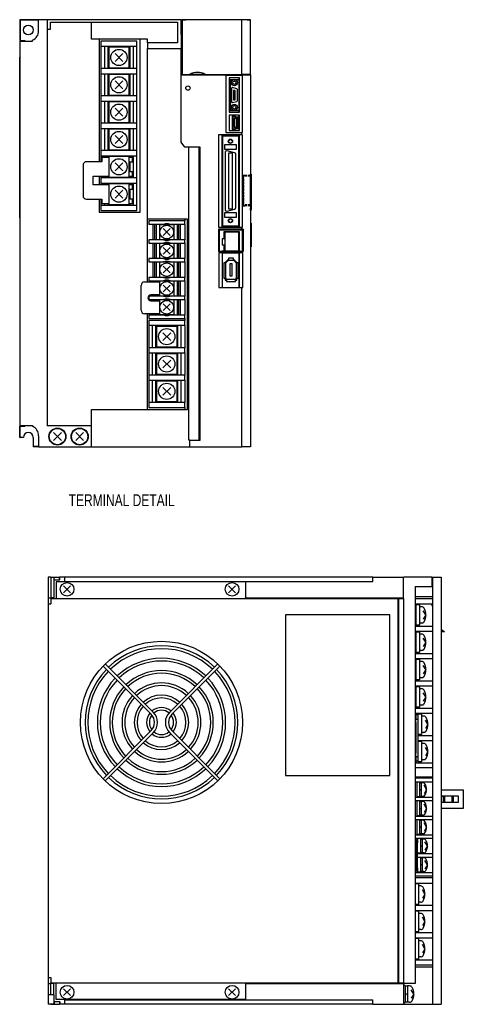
# Model space of a CAD drawing. Extents: x -955 to 8, y -436 to 332.
# Tile 1 of 3: x -955 to -695, y -244 to 332. Entities that reach past the tile are written whole.
import ezdxf

# ---------------------------------------------------------------- set-up
doc = ezdxf.new("R2010")
doc.units = 0
doc.linetypes.add('HIDDEN', pattern=[1.905, 1.27, -0.635])
doc.layers.get('0').update_dxf_attribs({"linetype": 'CONTINUOUS'})
for name, color, linetype in [('NOTE', 5, 'CONTINUOUS'), ('OUTLINE', 7, 'CONTINUOUS'), ('THIN_LINE', 6, 'CONTINUOUS')]:
    doc.layers.add(name, color=color, linetype=linetype)
doc.styles.add('SLDTEXTSTYLE0', font='txt', dxfattribs={"width": 0.75})

msp = doc.modelspace()

# ---------------------------------------------------------------- linework, layer by layer
at = {"color": 7, "linetype": 'HIDDEN'}
for p, q in [((-824.61, 241.21), (-824.61, 223.51)), ((-824.61, 223.51), (-824.61, 241.21)), ((-824.61, 223.51), (-824.61, 241.21)), ((-824.61, 223.51), (-824.61, 241.21)), ((-820.01, 241.21), (-824.61, 241.21)), ((-824.61, 241.21), (-824.61, 241.21)), ((-824.11, 241.21), (-824.61, 241.21)), ((-824.61, 241.21), (-824.11, 241.21)), ((-820.01, 241.21), (-824.61, 241.21)), ((-824.61, 241.21), (-824.61, 241.21)), ((-824.11, 241.21), (-824.11, 223.51)), ((-824.11, 223.51), (-824.11, 241.21)), ((-823.31, 241.21), (-824.11, 241.21)), ((-824.11, 241.21), (-823.31, 241.21)), ((-823.31, 240.71), (-823.31, 241.21)), ((-823.31, 241.21), (-823.31, 241.21)), ((-823.31, 240.71), (-823.31, 241.21)), ((-820.01, 240.71), (-823.31, 240.71)), ((-823.31, 240.71), (-823.31, 240.71)), ((-820.01, 240.71), (-823.31, 240.71)), ((-820.01, 241.96), (-820.01, 220.86)), ((-820.01, 220.86), (-820.01, 241.96)), ((-820.01, 241.96), (-819.51, 241.96)), ((-820.01, 241.96), (-820.01, 241.96)), ((-820.01, 241.21), (-820.01, 223.51)), ((-820.01, 223.51), (-820.01, 241.21)), ((-820.01, 241.21), (-820.01, 241.21)), ((-820.01, 240.71), (-820.01, 224.01)), ((-820.01, 224.01), (-820.01, 240.71)), ((-820.01, 240.71), (-820.01, 240.71)), ((-819.51, 220.86), (-819.51, 241.96)), ((-819.51, 241.96), (-819.51, 241.96)), ((-820.01, 223.51), (-824.61, 223.51)), ((-824.61, 223.51), (-824.61, 223.51)), ((-824.61, 223.51), (-824.11, 223.51)), ((-824.11, 223.51), (-824.61, 223.51)), ((-820.01, 223.51), (-824.61, 223.51)), ((-824.61, 223.51), (-824.61, 223.51)), ((-824.11, 223.51), (-823.31, 223.51)), ((-823.31, 223.51), (-824.11, 223.51)), ((-820.01, 224.01), (-823.31, 224.01)), ((-823.31, 223.51), (-823.31, 224.01)), ((-823.31, 223.51), (-823.31, 224.01)), ((-823.31, 224.01), (-823.31, 224.01)), ((-820.01, 224.01), (-823.31, 224.01)), ((-823.31, 223.51), (-823.31, 223.51)), ((-820.01, 224.01), (-820.01, 224.01)), ((-820.01, 223.51), (-820.01, 223.51)), ((-820.01, 220.86), (-819.51, 220.86)), ((-820.01, 220.86), (-820.01, 220.86)), ((-819.51, 220.86), (-819.51, 220.86))]:
    msp.add_line(p, q, dxfattribs=at)
at = {"layer": 'OUTLINE'}
for p, q in [((-955.01, 332.36), (-955.01, 320.26)), ((-944.01, 332.36), (-955.01, 332.36)), ((-954.81, 332.16), (-954.81, 320.26)), ((-944.01, 332.16), (-954.81, 332.16)), ((-939.01, 332.36), (-944.01, 332.36)), ((-944.01, 325.86), (-944.01, 332.36)), ((-860.51, 332.36), (-939.01, 332.36)), ((-939.01, 332.36), (-939.01, 326.86)), ((-937.01, 330.86), (-913.01, 330.86)), ((-937.01, 326.86), (-937.01, 330.86)), ((-913.01, 330.86), (-862.71, 330.86)), ((-913.01, 321.04), (-913.01, 330.86)), ((-862.71, 330.86), (-862.71, 318.76)), ((-860.51, 323.76), (-860.51, 332.36)), ((-860.51, 332.36), (-857.9, 332.36)), ((-825.01, 332.36), (-860.01, 332.36)), ((-860.01, 332.36), (-860.01, 300.36)), ((-822.01, 332.36), (-857.9, 332.36)), ((-825.01, 300.36), (-825.01, 332.36)), ((-820.01, 332.36), (-825.01, 332.36)), ((-822.01, 332.36), (-820.01, 332.36)), ((-820.01, 300.36), (-820.01, 332.36)), ((-939.01, 326.86), (-939.01, 94.56)), ((-939.01, 326.86), (-937.01, 326.86)), ((-860.01, 323.76), (-860.51, 323.76)), ((-860.51, 323.76), (-860.51, 315.56)), ((-954.81, 320.26), (-955.01, 320.26)), ((-955.01, 319.86), (-955.01, 94.86)), ((-955.01, 319.86), (-947.61, 319.86)), ((-954.81, 320.26), (-952.01, 320.26)), ((-953.26, 319.86), (-953.26, 320.26)), ((-952.01, 320.26), (-952.01, 319.86)), ((-947.61, 319.86), (-947.61, 320.37)), ((-880.21, 321.04), (-913.01, 321.04)), ((-908.51, 321.04), (-908.51, 249.26)), ((-886.51, 319.76), (-907.51, 319.76)), ((-907.51, 319.76), (-907.51, 316.76)), ((-886.51, 316.76), (-886.51, 319.76)), ((-884.51, 219.64), (-884.51, 321.04)), ((-880.21, 318.76), (-880.21, 321.04)), ((-862.71, 318.76), (-880.21, 318.76)), ((-880.21, 318.76), (-880.21, 315.56)), ((-886.51, 316.76), (-907.51, 316.76)), ((-907.51, 316.76), (-907.51, 303.76)), ((-905.51, 316.76), (-905.51, 303.76)), ((-903.51, 316.76), (-903.51, 303.76)), ((-891.01, 316.26), (-903.01, 316.26)), ((-903.01, 316.26), (-903.01, 304.26)), ((-894.71, 312.56), (-899.31, 307.97)), ((-894.71, 307.97), (-899.31, 312.56)), ((-891.01, 304.26), (-891.01, 316.26)), ((-890.51, 303.76), (-890.51, 316.76)), ((-888.51, 303.76), (-888.51, 316.76)), ((-886.51, 303.76), (-886.51, 316.76)), ((-880.21, 215.56), (-880.21, 315.56)), ((-880.21, 315.56), (-860.51, 315.56)), ((-860.51, 300.16), (-860.51, 315.56)), ((-955.11, 216.36), (-955.11, 310.36)), ((-955.11, 310.36), (-955.01, 310.36)), ((-886.51, 303.76), (-907.51, 303.76)), ((-907.51, 303.76), (-907.51, 300.76)), ((-907.51, 300.76), (-907.51, 287.76)), ((-907.51, 300.76), (-886.51, 300.76)), ((-905.51, 300.76), (-905.51, 287.76)), ((-903.51, 300.76), (-903.51, 287.76)), ((-903.01, 304.26), (-891.01, 304.26)), ((-903.01, 300.26), (-903.01, 288.26)), ((-891.01, 300.26), (-903.01, 300.26)), ((-891.01, 288.26), (-891.01, 300.26)), ((-890.51, 287.76), (-890.51, 300.76)), ((-888.51, 287.76), (-888.51, 300.76)), ((-886.51, 300.76), (-886.51, 303.76)), ((-886.51, 287.76), (-886.51, 300.76)), ((-860.51, 300.16), (-834.41, 300.16)), ((-860.51, 260.66), (-860.51, 300.16)), ((-860.01, 300.36), (-855.5, 300.36)), ((-858.89, 300.36), (-858.89, 300.16)), ((-857.93, 300.16), (-857.93, 300.36)), ((-846.52, 300.36), (-855.5, 300.36)), ((-846.52, 300.36), (-825.01, 300.36)), ((-834.41, 300.16), (-834.41, 266.26)), ((-834.41, 300.16), (-831.01, 300.16)), ((-824.71, 299.71), (-834.41, 299.71)), ((-831.01, 300.36), (-831.01, 300.16)), ((-825.48, 300.16), (-825.48, 300.36)), ((-825.48, 300.16), (-824.71, 300.16)), ((-820.01, 300.36), (-825.01, 300.36)), ((-824.71, 266.26), (-824.71, 300.16)), ((-824.71, 300.16), (-820.01, 300.16)), ((-822.01, 300.36), (-822.01, 300.16)), ((-821.05, 300.16), (-821.05, 300.36)), ((-820.01, 300.16), (-820.01, 300.36)), ((-820.01, 300.16), (-820.01, 82.36)), ((-894.71, 296.56), (-899.31, 291.97)), ((-894.71, 291.97), (-899.31, 296.56)), ((-832.51, 298.26), (-832.51, 278.26)), ((-826.51, 298.26), (-832.51, 298.26)), ((-831.91, 297.26), (-831.91, 279.26)), ((-826.91, 297.26), (-831.91, 297.26)), ((-826.91, 298.26), (-826.91, 278.26)), ((-826.51, 278.26), (-826.51, 298.26)), ((-903.01, 288.26), (-891.01, 288.26)), ((-831.16, 292.16), (-831.16, 284.37)), ((-828.03, 291.98), (-830.53, 292.65)), ((-828.91, 291.01), (-829.91, 291.01)), ((-829.91, 291.01), (-829.91, 285.51)), ((-828.91, 285.51), (-828.91, 291.01)), ((-827.66, 285.04), (-827.66, 291.49)), ((-886.51, 287.76), (-907.51, 287.76)), ((-907.51, 287.76), (-907.51, 284.76)), ((-907.51, 284.76), (-886.51, 284.76)), ((-907.51, 284.76), (-907.51, 271.76)), ((-905.51, 284.76), (-905.51, 271.76)), ((-903.51, 284.76), (-903.51, 271.76)), ((-891.01, 284.26), (-903.01, 284.26)), ((-903.01, 284.26), (-903.01, 272.26)), ((-891.01, 272.26), (-891.01, 284.26)), ((-890.51, 271.76), (-890.51, 284.76)), ((-888.51, 271.76), (-888.51, 284.76)), ((-886.51, 284.76), (-886.51, 287.76)), ((-886.51, 271.76), (-886.51, 284.76)), ((-830.53, 283.88), (-828.03, 284.55)), ((-829.91, 285.51), (-828.91, 285.51)), ((-894.71, 280.56), (-899.31, 275.97)), ((-894.71, 275.97), (-899.31, 280.56)), ((-832.51, 278.26), (-826.51, 278.26)), ((-831.91, 279.26), (-826.91, 279.26)), ((-886.51, 271.76), (-907.51, 271.76)), ((-907.51, 271.76), (-907.51, 268.76)), ((-903.01, 272.26), (-891.01, 272.26)), ((-886.51, 268.76), (-886.51, 271.76)), ((-832.51, 276.46), (-832.51, 267.46)), ((-826.51, 276.46), (-832.51, 276.46)), ((-830.79, 275.81), (-830.79, 268.11)), ((-828.93, 275.81), (-830.79, 275.81)), ((-829.11, 275.41), (-830.39, 275.41)), ((-830.39, 275.41), (-830.39, 268.51)), ((-829.6, 274.46), (-829.6, 269.46)), ((-828.1, 274.46), (-829.6, 274.46)), ((-828.61, 274.86), (-829.11, 275.41)), ((-828.43, 275.26), (-828.93, 275.81)), ((-827.31, 274.86), (-828.61, 274.86)), ((-826.91, 275.26), (-828.43, 275.26)), ((-828.1, 269.46), (-828.1, 274.46)), ((-827.31, 269.06), (-827.31, 274.86)), ((-826.91, 276.46), (-826.91, 275.26)), ((-826.91, 268.66), (-826.91, 275.26)), ((-826.51, 267.46), (-826.51, 276.46)), ((-907.51, 268.76), (-886.51, 268.76)), ((-907.51, 268.76), (-907.51, 255.76)), ((-905.51, 268.76), (-905.51, 255.76)), ((-903.51, 268.76), (-903.51, 255.76)), ((-891.01, 268.26), (-903.01, 268.26)), ((-903.01, 268.26), (-903.01, 256.26)), ((-891.01, 256.26), (-891.01, 268.26)), ((-890.51, 255.76), (-890.51, 268.76)), ((-888.51, 255.76), (-888.51, 268.76)), ((-886.51, 255.76), (-886.51, 268.76)), ((-834.41, 266.26), (-825.01, 266.26)), ((-832.51, 267.46), (-826.51, 267.46)), ((-830.79, 268.11), (-828.93, 268.11)), ((-830.39, 268.51), (-829.11, 268.51)), ((-829.6, 269.46), (-828.1, 269.46)), ((-829.11, 268.51), (-828.61, 269.06)), ((-828.93, 268.11), (-828.43, 268.66)), ((-828.61, 269.06), (-827.31, 269.06)), ((-828.43, 268.66), (-826.91, 268.66)), ((-826.91, 268.66), (-826.91, 267.46)), ((-825.01, 266.26), (-824.71, 266.26)), ((-825.01, 264.96), (-825.01, 266.26)), ((-894.71, 264.56), (-899.31, 259.97)), ((-894.71, 259.97), (-899.31, 264.56)), ((-858.36, 257.66), (-860.51, 260.66)), ((-838.71, 264.96), (-838.71, 210.96)), ((-825.01, 264.96), (-838.71, 264.96)), ((-836.76, 264.96), (-836.76, 210.96)), ((-836.31, 264.16), (-836.31, 211.76)), ((-826.91, 264.16), (-836.31, 264.16)), ((-826.91, 264.96), (-826.91, 264.16)), ((-826.91, 211.76), (-826.91, 264.16)), ((-826.46, 210.96), (-826.46, 264.96)), ((-824.71, 264.96), (-825.01, 264.96)), ((-824.71, 210.96), (-824.71, 264.96)), ((-886.51, 255.76), (-907.51, 255.76)), ((-907.51, 255.76), (-907.51, 252.76)), ((-903.01, 256.26), (-891.01, 256.26)), ((-886.51, 252.76), (-886.51, 255.76)), ((-849.51, 257.66), (-858.36, 257.66)), ((-856.12, 86.26), (-856.12, 257.66)), ((-850.02, 86.26), (-850.02, 257.66)), ((-849.51, 86.26), (-849.51, 257.66)), ((-835.26, 259.16), (-835.26, 256.66)), ((-828.16, 259.16), (-835.26, 259.16)), ((-835.26, 256.66), (-828.16, 256.66)), ((-834.86, 254.71), (-834.86, 221.22)), ((-829.3, 254.53), (-833.6, 255.68)), ((-832.86, 254.21), (-832.86, 221.71)), ((-830.56, 254.21), (-832.86, 254.21)), ((-830.56, 221.71), (-830.56, 254.21)), ((-828.16, 256.66), (-828.16, 259.16)), ((-907.01, 249.26), (-916.01, 249.26)), ((-907.51, 252.76), (-886.51, 252.76)), ((-907.51, 252.76), (-907.51, 249.26)), ((-903.01, 251.76), (-907.01, 251.76)), ((-907.01, 251.76), (-907.01, 249.26)), ((-905.51, 252.76), (-905.51, 251.76)), ((-903.51, 252.76), (-903.51, 251.76)), ((-891.01, 252.26), (-903.01, 252.26)), ((-903.01, 252.26), (-903.01, 240.26)), ((-894.71, 248.56), (-899.31, 243.97)), ((-894.71, 243.97), (-899.31, 248.56)), ((-891.01, 240.26), (-891.01, 252.26)), ((-889.01, 251.76), (-891.01, 251.76)), ((-891.01, 249.26), (-889.01, 249.26)), ((-890.51, 251.76), (-890.51, 252.76)), ((-890.51, 243.26), (-890.51, 249.26)), ((-889.01, 249.26), (-889.01, 251.76)), ((-888.51, 239.76), (-888.51, 252.76)), ((-886.51, 239.76), (-886.51, 252.76)), ((-828.56, 222.37), (-828.56, 253.56)), ((-918.01, 247.26), (-918.01, 229.26)), ((-889.01, 243.26), (-891.01, 243.26)), ((-889.01, 240.76), (-889.01, 243.26)), ((-912.01, 240.76), (-903.01, 240.76)), ((-912.01, 235.76), (-912.01, 240.76)), ((-908.51, 240.76), (-908.51, 235.76)), ((-907.51, 240.76), (-907.51, 239.76)), ((-886.51, 239.76), (-907.51, 239.76)), ((-907.51, 239.76), (-907.51, 236.76)), ((-907.51, 236.76), (-886.51, 236.76)), ((-907.51, 236.76), (-907.51, 235.76)), ((-905.51, 240.76), (-905.51, 239.76)), ((-905.51, 236.76), (-905.51, 235.76)), ((-903.51, 240.76), (-903.51, 239.76)), ((-903.51, 236.76), (-903.51, 235.76)), ((-903.01, 240.26), (-891.01, 240.26)), ((-891.01, 240.76), (-889.01, 240.76)), ((-890.51, 239.76), (-890.51, 240.76)), ((-890.51, 235.76), (-890.51, 236.76)), ((-888.51, 223.76), (-888.51, 236.76)), ((-886.51, 236.76), (-886.51, 239.76)), ((-886.51, 223.76), (-886.51, 236.76)), ((-820.01, 241.96), (-819.51, 241.96)), ((-819.51, 241.96), (-819.51, 220.86)), ((-903.01, 235.76), (-912.01, 235.76)), ((-903.01, 236.26), (-903.01, 224.26)), ((-891.01, 236.26), (-903.01, 236.26)), ((-894.71, 232.56), (-899.31, 227.97)), ((-894.71, 227.97), (-899.31, 232.56)), ((-891.01, 224.26), (-891.01, 236.26)), ((-889.01, 235.76), (-891.01, 235.76)), ((-891.01, 233.26), (-889.01, 233.26)), ((-890.51, 227.26), (-890.51, 233.26)), ((-889.01, 233.26), (-889.01, 235.76)), ((-916.01, 227.26), (-907.01, 227.26)), ((-908.51, 227.26), (-908.51, 219.64)), ((-907.51, 227.26), (-907.51, 223.76)), ((-907.01, 227.26), (-907.01, 224.76)), ((-907.01, 224.76), (-903.01, 224.76)), ((-905.51, 224.76), (-905.51, 223.76)), ((-903.51, 224.76), (-903.51, 223.76)), ((-889.01, 227.26), (-891.01, 227.26)), ((-891.01, 224.76), (-889.01, 224.76)), ((-890.51, 223.76), (-890.51, 224.76)), ((-889.01, 224.76), (-889.01, 227.26)), ((-908.51, 219.64), (-884.51, 219.64)), ((-907.51, 223.76), (-886.51, 223.76)), ((-907.51, 223.76), (-907.51, 220.76)), ((-907.51, 220.76), (-886.51, 220.76)), ((-903.01, 224.26), (-891.01, 224.26)), ((-886.51, 220.76), (-886.51, 223.76)), ((-835.26, 219.26), (-835.26, 216.76)), ((-828.16, 219.26), (-835.26, 219.26)), ((-833.6, 220.25), (-829.3, 221.4)), ((-832.86, 221.71), (-830.56, 221.71)), ((-828.16, 216.76), (-828.16, 219.26)), ((-820.01, 220.86), (-819.51, 220.86)), ((-955.11, 216.36), (-955.01, 216.36)), ((-880.51, 215.56), (-880.51, 178.86)), ((-880.51, 215.56), (-880.21, 215.56)), ((-856.81, 215.56), (-880.21, 215.56)), ((-858.51, 214.66), (-879.51, 214.66)), ((-879.51, 214.66), (-879.51, 212.56)), ((-858.51, 215.56), (-858.51, 214.66)), ((-858.51, 212.56), (-858.51, 214.66)), ((-856.81, 104.28), (-856.81, 215.56)), ((-835.26, 216.76), (-828.16, 216.76)), ((-820.01, 213.36), (-819.51, 213.36)), ((-819.51, 213.36), (-819.51, 199.36)), ((-870.95, 212.56), (-879.51, 212.56)), ((-877.01, 203.56), (-877.01, 212.56)), ((-876.01, 203.56), (-876.01, 212.56)), ((-875.26, 212.56), (-875.26, 203.56)), ((-864.71, 212.36), (-873.31, 212.36)), ((-873.31, 212.36), (-873.31, 203.76)), ((-867.06, 210.07), (-871.02, 206.11)), ((-867.06, 206.11), (-871.02, 210.07)), ((-858.51, 212.56), (-867.07, 212.56)), ((-864.71, 203.76), (-864.71, 212.36)), ((-862.76, 203.56), (-862.76, 212.56)), ((-862.01, 203.56), (-862.01, 212.56)), ((-861.01, 203.56), (-861.01, 212.56)), ((-858.51, 212.56), (-858.51, 203.56)), ((-825.01, 209.71), (-838.79, 209.71)), ((-838.79, 209.71), (-838.79, 196.61)), ((-838.71, 210.96), (-825.01, 210.96)), ((-824.69, 209.21), (-838.29, 209.21)), ((-838.29, 209.21), (-838.29, 196.94)), ((-836.31, 211.76), (-826.91, 211.76)), ((-826.5, 208.19), (-835.5, 208.19)), ((-835.5, 208.19), (-835.5, 204.18)), ((-834.97, 207.93), (-834.97, 196.93)), ((-826.97, 207.93), (-834.97, 207.93)), ((-826.97, 207.93), (-826.97, 196.93)), ((-826.91, 211.76), (-826.91, 210.96)), ((-826.91, 208.19), (-826.91, 196.94)), ((-826.5, 196.94), (-826.5, 208.19)), ((-825.01, 210.96), (-824.71, 210.96)), ((-825.01, 209.71), (-825.01, 210.96)), ((-824.26, 209.71), (-825.01, 209.71)), ((-824.69, 196.94), (-824.69, 209.21)), ((-824.26, 209.71), (-824.26, 196.61)), ((-870.95, 203.56), (-879.51, 203.56)), ((-879.51, 203.56), (-879.51, 201.56)), ((-873.31, 203.76), (-864.71, 203.76)), ((-858.51, 203.56), (-867.07, 203.56)), ((-858.51, 201.56), (-858.51, 203.56)), ((-834.97, 204.18), (-836.57, 204.18)), ((-836.57, 204.18), (-836.57, 200.68)), ((-879.51, 201.56), (-870.95, 201.56)), ((-877.01, 192.56), (-877.01, 201.56)), ((-876.01, 192.56), (-876.01, 201.56)), ((-875.26, 201.56), (-875.26, 192.56)), ((-873.31, 201.36), (-873.31, 192.76)), ((-864.71, 201.36), (-873.31, 201.36)), ((-867.06, 199.07), (-871.02, 195.11)), ((-867.06, 195.11), (-871.02, 199.07)), ((-867.07, 201.56), (-858.51, 201.56)), ((-864.71, 192.76), (-864.71, 201.36)), ((-862.76, 192.56), (-862.76, 201.56)), ((-862.01, 192.56), (-862.01, 201.56)), ((-861.01, 192.56), (-861.01, 201.56)), ((-858.51, 201.56), (-858.51, 192.56)), ((-838.79, 196.61), (-836.81, 196.61)), ((-838.51, 195.96), (-838.51, 175.61)), ((-836.81, 195.96), (-838.51, 195.96)), ((-838.29, 196.94), (-836.81, 196.94)), ((-834.97, 196.94), (-836.81, 196.94)), ((-836.81, 196.94), (-836.81, 196.61)), ((-836.81, 196.61), (-826.05, 196.61)), ((-836.81, 196.61), (-836.81, 195.96)), ((-836.81, 195.96), (-826.05, 195.96)), ((-836.59, 195.96), (-836.59, 175.61)), ((-836.57, 200.68), (-834.97, 200.68)), ((-835.5, 200.68), (-835.5, 196.94)), ((-826.97, 196.93), (-834.97, 196.93)), ((-826.05, 196.94), (-826.97, 196.94)), ((-826.91, 195.96), (-826.91, 175.61)), ((-826.45, 175.61), (-826.45, 195.96)), ((-826.05, 196.94), (-824.69, 196.94)), ((-826.05, 196.61), (-826.05, 196.94)), ((-826.05, 196.61), (-825.01, 196.61)), ((-826.05, 195.96), (-826.05, 196.61)), ((-825.01, 195.96), (-826.05, 195.96)), ((-825.01, 196.61), (-824.26, 196.61)), ((-825.01, 195.96), (-825.01, 196.61)), ((-824.54, 195.96), (-825.01, 195.96)), ((-824.54, 175.61), (-824.54, 195.96)), ((-820.01, 199.36), (-819.51, 199.36)), ((-870.95, 192.56), (-879.51, 192.56)), ((-879.51, 192.56), (-879.51, 190.56)), ((-879.51, 190.56), (-870.95, 190.56)), ((-877.01, 181.56), (-877.01, 190.56)), ((-876.01, 181.56), (-876.01, 190.56)), ((-875.26, 190.56), (-875.26, 181.56)), ((-873.31, 192.76), (-864.71, 192.76)), ((-864.71, 190.36), (-873.31, 190.36)), ((-873.31, 190.36), (-873.31, 181.76)), ((-858.51, 192.56), (-867.07, 192.56)), ((-867.07, 190.56), (-858.51, 190.56)), ((-864.71, 181.76), (-864.71, 190.36)), ((-862.76, 181.56), (-862.76, 190.56)), ((-862.01, 181.56), (-862.01, 190.56)), ((-861.01, 181.56), (-861.01, 190.56)), ((-858.51, 190.56), (-858.51, 192.56)), ((-858.51, 190.56), (-858.51, 181.56)), ((-833.08, 192.01), (-834.91, 190.18)), ((-834.91, 190.18), (-834.91, 190.02)), ((-832.92, 191.61), (-834.51, 190.02)), ((-832.92, 192.01), (-833.08, 192.01)), ((-832.92, 192.71), (-832.92, 191.61)), ((-829.91, 192.71), (-832.92, 192.71)), ((-832.92, 191.61), (-829.91, 191.61)), ((-829.91, 191.61), (-829.91, 192.71)), ((-829.74, 192.01), (-829.91, 192.01)), ((-828.31, 190.02), (-829.91, 191.61)), ((-827.91, 190.18), (-829.74, 192.01)), ((-827.91, 190.02), (-827.91, 190.18)), ((-867.06, 188.07), (-871.02, 184.11)), ((-867.06, 184.11), (-871.02, 188.07)), ((-834.51, 190.02), (-835.61, 190.02)), ((-835.61, 190.02), (-835.61, 181.01)), ((-834.51, 181.01), (-834.51, 190.02)), ((-832.16, 189.41), (-832.16, 182.51)), ((-830.66, 189.41), (-832.16, 189.41)), ((-830.66, 182.51), (-830.66, 189.41)), ((-828.31, 190.02), (-828.31, 181.01)), ((-827.21, 190.02), (-828.31, 190.02)), ((-827.21, 181.01), (-827.21, 190.02)), ((-882.01, 178.86), (-873.31, 178.86)), ((-870.95, 181.56), (-879.51, 181.56)), ((-879.51, 181.56), (-879.51, 179.56)), ((-879.51, 179.56), (-870.95, 179.56)), ((-877.01, 178.86), (-877.01, 179.56)), ((-876.01, 178.86), (-876.01, 179.56)), ((-875.26, 179.56), (-875.26, 178.86)), ((-873.31, 181.76), (-864.71, 181.76)), ((-864.71, 179.36), (-873.31, 179.36)), ((-873.31, 179.36), (-873.31, 170.76)), ((-858.51, 181.56), (-867.07, 181.56)), ((-867.07, 179.56), (-858.51, 179.56)), ((-864.71, 170.76), (-864.71, 179.36)), ((-862.76, 170.56), (-862.76, 179.56)), ((-862.01, 170.56), (-862.01, 179.56)), ((-861.01, 170.56), (-861.01, 179.56)), ((-858.51, 179.56), (-858.51, 181.56)), ((-858.51, 179.56), (-858.51, 170.56)), ((-835.61, 181.01), (-834.51, 181.01)), ((-834.91, 181.01), (-834.91, 179.91)), ((-834.91, 179.91), (-834.01, 179.91)), ((-834.51, 181.01), (-834.51, 180.31)), ((-834.51, 180.31), (-834.01, 180.31)), ((-834.01, 180.31), (-834.01, 179.21)), ((-828.81, 180.31), (-834.01, 180.31)), ((-834.01, 179.21), (-828.81, 179.21)), ((-832.16, 182.51), (-830.66, 182.51)), ((-828.81, 180.31), (-828.31, 180.31)), ((-828.81, 179.21), (-828.81, 180.31)), ((-828.81, 179.91), (-827.91, 179.91)), ((-828.31, 180.31), (-828.31, 181.01)), ((-828.31, 181.01), (-827.21, 181.01)), ((-827.91, 179.91), (-827.91, 181.01)), ((-884.01, 162.26), (-884.01, 176.86)), ((-867.06, 177.07), (-871.02, 173.11)), ((-867.06, 173.11), (-871.02, 177.07)), ((-838.51, 175.61), (-825.01, 175.61)), ((-825.01, 82.36), (-825.01, 175.61)), ((-825.01, 175.61), (-824.54, 175.61)), ((-870.95, 170.56), (-879.51, 170.56)), ((-879.51, 170.56), (-879.51, 168.56)), ((-879.51, 168.56), (-870.95, 168.56)), ((-873.31, 171.26), (-878.31, 171.26)), ((-878.31, 167.86), (-873.31, 167.86)), ((-877.01, 170.56), (-877.01, 171.26)), ((-877.01, 167.86), (-877.01, 168.56)), ((-876.01, 170.56), (-876.01, 171.26)), ((-876.01, 167.86), (-876.01, 168.56)), ((-875.26, 171.26), (-875.26, 170.56)), ((-875.26, 168.56), (-875.26, 167.86)), ((-873.31, 170.76), (-864.71, 170.76)), ((-873.31, 168.36), (-873.31, 159.76)), ((-864.71, 168.36), (-873.31, 168.36)), ((-858.51, 170.56), (-867.07, 170.56)), ((-867.07, 168.56), (-858.51, 168.56)), ((-864.71, 159.76), (-864.71, 168.36)), ((-862.76, 159.56), (-862.76, 168.56)), ((-862.01, 159.56), (-862.01, 168.56)), ((-861.01, 159.56), (-861.01, 168.56)), ((-858.51, 168.56), (-858.51, 170.56)), ((-858.51, 168.56), (-858.51, 159.56)), ((-867.06, 166.07), (-871.02, 162.11)), ((-867.06, 162.11), (-871.02, 166.07)), ((-873.31, 160.26), (-882.01, 160.26)), ((-880.51, 160.26), (-880.51, 104.28)), ((-879.51, 159.56), (-870.95, 159.56)), ((-879.51, 159.56), (-879.51, 157.46)), ((-879.51, 157.46), (-858.51, 157.46)), ((-858.51, 156.36), (-879.51, 156.36)), ((-879.51, 156.36), (-879.51, 153.36)), ((-877.01, 159.56), (-877.01, 160.26)), ((-876.01, 159.56), (-876.01, 160.26)), ((-875.26, 160.26), (-875.26, 159.56)), ((-873.31, 159.76), (-864.71, 159.76)), ((-867.07, 159.56), (-858.51, 159.56)), ((-858.51, 157.46), (-858.51, 159.56)), ((-858.51, 157.46), (-858.51, 156.36)), ((-858.51, 153.36), (-858.51, 156.36)), ((-858.51, 153.36), (-879.51, 153.36)), ((-879.51, 153.36), (-879.51, 140.36)), ((-877.51, 153.36), (-877.51, 140.36)), ((-875.51, 153.36), (-875.51, 140.36)), ((-863.01, 152.86), (-875.01, 152.86)), ((-875.01, 152.86), (-875.01, 140.86)), ((-863.01, 140.86), (-863.01, 152.86)), ((-862.51, 140.36), (-862.51, 153.36)), ((-860.51, 140.36), (-860.51, 153.36)), ((-858.51, 153.36), (-858.51, 140.36)), ((-866.71, 144.57), (-871.31, 149.16)), ((-866.71, 149.16), (-871.31, 144.57)), ((-858.51, 140.36), (-879.51, 140.36)), ((-879.51, 140.36), (-879.51, 137.36)), ((-875.01, 140.86), (-863.01, 140.86)), ((-858.51, 137.36), (-858.51, 140.36)), ((-879.51, 137.36), (-879.51, 124.36)), ((-879.51, 137.36), (-858.51, 137.36)), ((-877.51, 137.36), (-877.51, 124.36)), ((-875.51, 137.36), (-875.51, 124.36)), ((-875.01, 136.86), (-875.01, 124.86)), ((-863.01, 136.86), (-875.01, 136.86)), ((-866.71, 133.16), (-871.31, 128.57)), ((-866.71, 128.57), (-871.31, 133.16)), ((-863.01, 124.86), (-863.01, 136.86)), ((-862.51, 124.36), (-862.51, 137.36)), ((-860.51, 124.36), (-860.51, 137.36)), ((-858.51, 137.36), (-858.51, 124.36)), ((-858.51, 124.36), (-879.51, 124.36)), ((-879.51, 124.36), (-879.51, 121.36)), ((-879.51, 121.36), (-858.51, 121.36)), ((-879.51, 121.36), (-879.51, 108.36)), ((-877.51, 121.36), (-877.51, 108.36)), ((-875.51, 121.36), (-875.51, 108.36)), ((-875.01, 124.86), (-863.01, 124.86)), ((-862.51, 108.36), (-862.51, 121.36)), ((-860.51, 108.36), (-860.51, 121.36)), ((-858.51, 121.36), (-858.51, 124.36)), ((-858.51, 121.36), (-858.51, 108.36)), ((-863.01, 120.86), (-875.01, 120.86)), ((-875.01, 120.86), (-875.01, 108.86)), ((-866.71, 112.57), (-871.31, 117.16)), ((-866.71, 117.16), (-871.31, 112.57)), ((-863.01, 108.86), (-863.01, 120.86)), ((-913.01, 82.36), (-913.01, 104.28)), ((-913.01, 104.28), (-856.81, 104.28)), ((-858.51, 108.36), (-879.51, 108.36)), ((-879.51, 108.36), (-879.51, 105.36)), ((-879.51, 105.36), (-858.51, 105.36)), ((-875.01, 108.86), (-863.01, 108.86)), ((-858.51, 105.36), (-858.51, 108.36)), ((-858.51, 105.36), (-858.51, 104.28)), ((-955.01, 94.86), (-947.61, 94.86)), ((-955.01, 94.46), (-954.81, 94.46)), ((-955.01, 87.86), (-955.01, 94.46)), ((-954.81, 94.46), (-952.01, 94.46)), ((-954.81, 87.86), (-954.81, 94.46)), ((-953.26, 94.46), (-953.26, 94.86)), ((-952.01, 94.46), (-952.01, 94.86)), ((-947.61, 94.86), (-947.61, 94.36)), ((-913.01, 94.56), (-939.01, 94.56)), ((-955.01, 87.86), (-954.81, 87.86)), ((-952.86, 87.86), (-954.81, 87.86)), ((-947.16, 87.86), (-947.16, 82.56)), ((-944.01, 88.86), (-944.01, 82.36)), ((-930.71, 90.66), (-935.31, 86.07)), ((-930.71, 86.07), (-935.31, 90.66)), ((-917.71, 90.66), (-922.31, 86.07)), ((-917.71, 86.07), (-922.31, 90.66)), ((-947.16, 82.56), (-947.16, 82.36)), ((-944.01, 82.56), (-947.16, 82.56)), ((-944.01, 82.36), (-947.16, 82.36)), ((-944.01, 82.36), (-913.01, 82.36)), ((-913.01, 82.36), (-855.58, 82.36)), ((-855.58, 86.26), (-856.12, 86.26)), ((-855.58, 86.26), (-849.51, 86.26)), ((-855.58, 82.36), (-855.58, 86.26)), ((-855.58, 82.36), (-825.01, 82.36)), ((-820.01, 82.36), (-825.01, 82.36)), ((-938.39, 6.06), (-938.39, -6.04)), ((-936.79, 6.06), (-938.39, 6.06)), ((-936.79, 6.06), (-936.79, -6.04)), ((-936.79, 6.06), (-934.89, 6.06)), ((-935.19, 5.86), (-936.79, 5.86)), ((-935.19, 5.86), (-935.19, -6.04)), ((-934.89, 6.06), (-931.89, 6.06)), ((-934.89, 4.46), (-934.89, 6.06)), ((-931.69, 6.06), (-931.89, 6.06)), ((-931.89, 4.46), (-931.89, 6.06)), ((-928.89, 6.06), (-931.69, 6.06)), ((-931.69, 4.56), (-931.69, 6.06)), ((-748.39, 6.06), (-928.89, 6.06)), ((-928.89, 6.06), (-928.89, 3.46)), ((-748.39, 6.06), (-730.39, 6.06)), ((-748.39, 3.46), (-748.39, 6.06)), ((-730.39, -0.44), (-730.39, 6.06)), ((-730.19, 5.86), (-730.39, 5.86)), ((-713.79, 6.06), (-730.19, 6.06)), ((-730.19, 6.06), (-730.19, 5.86)), ((-713.79, 6.06), (-713.37, 6.06)), ((-713.79, 6.06), (-713.79, 0.56)), ((-713.37, 6.06), (-713.37, -243.94)), ((-713.37, 6.06), (-708.37, 6.06)), ((-708.37, 6.06), (-708.37, -243.94)), ((-935.19, 4.46), (-934.89, 4.46)), ((-934.89, 4.46), (-931.89, 4.46)), ((-822.89, 3.31), (-933.79, 3.31)), ((-933.79, 3.31), (-933.79, -6.44)), ((-931.69, 4.56), (-931.89, 4.56)), ((-925.41, -3.02), (-929.37, 0.94)), ((-925.41, 0.94), (-929.37, -3.02)), ((-928.89, 3.46), (-822.89, 3.46)), ((-828.81, -3.02), (-832.77, 0.94)), ((-828.81, 0.94), (-832.77, -3.02)), ((-822.89, 3.46), (-748.39, 3.46)), ((-822.89, 3.46), (-822.89, -0.44)), ((-723.59, 0.56), (-723.59, -231.74)), ((-723.59, 0.56), (-713.79, 0.56)), ((-713.79, 4.56), (-713.37, 4.56)), ((-822.89, -0.44), (-822.89, -5.94)), ((-730.39, -5.94), (-730.39, -0.44)), ((-723.59, -5.26), (-713.37, -5.26)), ((-938.39, -6.04), (-938.39, -9.54)), ((-938.39, -6.04), (-936.79, -6.04)), ((-938.39, -9.54), (-938.39, -228.34)), ((-938.39, -9.54), (-936.79, -9.54)), ((-936.79, -6.44), (-936.79, -6.04)), ((-935.19, -6.04), (-936.79, -6.04)), ((-936.79, -6.44), (-733.49, -6.44)), ((-936.79, -6.44), (-936.79, -9.54)), ((-935.19, -6.04), (-935.19, -6.44)), ((-822.89, -5.94), (-730.39, -5.94)), ((-822.89, -6.44), (-822.89, -5.94)), ((-733.49, -231.44), (-733.49, -6.44)), ((-733.49, -6.64), (-733.29, -6.64)), ((-733.29, -6.44), (-733.29, -231.44)), ((-733.29, -6.44), (-730.39, -6.44)), ((-730.39, -6.44), (-730.39, -5.94)), ((-730.39, -6.44), (-730.39, -231.44)), ((-713.37, -6.54), (-723.59, -6.54)), ((-723.59, -9.54), (-713.37, -9.54)), ((-723.19, -9.54), (-723.19, -22.54)), ((-721.04, -10.04), (-723.19, -10.04)), ((-721.04, -10.04), (-721.04, -22.04)), ((-719.77, -11.29), (-721.04, -11.29)), ((-713.79, -9.54), (-713.79, -10.74)), ((-713.37, -10.74), (-713.79, -10.74)), ((-713.39, -9.54), (-713.39, -10.74)), ((-799.49, -15.94), (-799.49, -109.94)), ((-738.49, -15.94), (-799.49, -15.94)), ((-738.49, -109.94), (-738.49, -15.94)), ((-717.34, -16.04), (-718.81, -13.57)), ((-717.34, -16.04), (-718.81, -18.5)), ((-723.59, -22.54), (-713.37, -22.54)), ((-721.04, -22.04), (-723.19, -22.04)), ((-719.77, -20.79), (-721.04, -20.79)), ((-723.59, -25.54), (-713.37, -25.54)), ((-723.19, -25.54), (-723.19, -38.54)), ((-721.04, -26.04), (-723.19, -26.04)), ((-721.04, -26.04), (-721.04, -38.04)), ((-719.77, -27.29), (-721.04, -27.29)), ((-706.4, -25.94), (-708.39, -25.94)), ((-717.34, -32.04), (-718.81, -29.57)), ((-717.34, -32.04), (-718.81, -34.5)), ((-723.59, -38.54), (-713.37, -38.54)), ((-721.04, -38.04), (-723.19, -38.04)), ((-719.77, -36.79), (-721.04, -36.79)), ((-906.31, -45.99), (-878.16, -74.14)), ((-876.89, -72.86), (-905.03, -44.72)), ((-839.15, -44.72), (-867.29, -72.86)), ((-866.02, -74.14), (-837.88, -45.99)), ((-723.59, -41.54), (-713.37, -41.54)), ((-723.19, -41.54), (-723.19, -54.54)), ((-721.04, -42.04), (-723.19, -42.04)), ((-721.04, -42.04), (-721.04, -54.04)), ((-719.77, -43.29), (-721.04, -43.29)), ((-717.34, -48.04), (-718.81, -45.57)), ((-717.34, -48.04), (-718.81, -50.5)), ((-723.59, -54.54), (-713.37, -54.54)), ((-723.59, -57.54), (-713.37, -57.54)), ((-721.04, -54.04), (-723.19, -54.04)), ((-723.19, -57.54), (-723.19, -70.54)), ((-719.77, -52.79), (-721.04, -52.79)), ((-721.04, -58.04), (-723.19, -58.04)), ((-721.04, -58.04), (-721.04, -70.04)), ((-719.77, -59.29), (-721.04, -59.29)), ((-717.34, -64.04), (-718.81, -61.57)), ((-719.77, -68.79), (-721.04, -68.79)), ((-717.34, -64.04), (-718.81, -66.5)), ((-723.59, -70.54), (-713.37, -70.54)), ((-723.59, -73.54), (-713.37, -73.54)), ((-721.04, -70.04), (-723.19, -70.04)), ((-723.19, -73.54), (-723.19, -74.54)), ((-723.19, -74.54), (-723.19, -77.04)), ((-721.99, -74.54), (-723.19, -74.54)), ((-721.99, -74.04), (-721.99, -74.54)), ((-719.84, -74.04), (-721.99, -74.04)), ((-721.99, -74.54), (-721.99, -77.04)), ((-719.84, -74.04), (-719.84, -86.04)), ((-723.19, -77.04), (-721.99, -77.04)), ((-723.19, -79.04), (-723.19, -77.04)), ((-723.19, -79.04), (-723.19, -97.04)), ((-721.99, -77.04), (-721.99, -79.04)), ((-721.99, -79.04), (-721.99, -97.04)), ((-718.57, -75.29), (-719.84, -75.29)), ((-716.14, -80.04), (-717.61, -77.57)), ((-716.14, -80.04), (-717.61, -82.5)), ((-878.16, -83.74), (-906.31, -111.89)), ((-905.03, -113.16), (-876.89, -85.01)), ((-867.29, -85.01), (-839.15, -113.16)), ((-837.88, -111.89), (-866.02, -83.74)), ((-719.84, -86.04), (-721.99, -86.04)), ((-718.57, -84.79), (-719.84, -84.79)), ((-723.59, -86.54), (-723.19, -86.54)), ((-723.59, -89.54), (-723.19, -89.54)), ((-721.99, -86.54), (-713.37, -86.54)), ((-721.99, -89.54), (-713.37, -89.54)), ((-719.84, -90.04), (-721.99, -90.04)), ((-719.84, -90.04), (-719.84, -102.04)), ((-718.57, -91.29), (-719.84, -91.29)), ((-723.19, -99.04), (-723.19, -97.04)), ((-721.99, -97.04), (-721.99, -99.04)), ((-716.14, -96.04), (-717.61, -93.57)), ((-716.14, -96.04), (-717.61, -98.5)), ((-723.59, -102.54), (-713.37, -102.54)), ((-723.19, -99.04), (-723.19, -101.54)), ((-721.99, -99.04), (-723.19, -99.04)), ((-721.99, -101.54), (-723.19, -101.54)), ((-723.19, -101.54), (-723.19, -102.54)), ((-721.99, -99.04), (-721.99, -101.54)), ((-721.99, -101.54), (-721.99, -102.04)), ((-719.84, -102.04), (-721.99, -102.04)), ((-718.57, -100.79), (-719.84, -100.79)), ((-713.37, -105.54), (-723.59, -105.54)), ((-799.49, -109.94), (-738.49, -109.94)), ((-723.59, -110.74), (-713.37, -110.74)), ((-713.37, -111.64), (-723.59, -111.64)), ((-723.59, -113.74), (-713.37, -113.74)), ((-722.69, -113.74), (-722.69, -122.74)), ((-720.99, -113.94), (-722.69, -113.94)), ((-720.99, -113.94), (-720.99, -122.54)), ((-719.99, -114.44), (-720.99, -114.44)), ((-719.99, -114.24), (-719.99, -122.24)), ((-718.95, -114.24), (-719.99, -114.24)), ((-720.99, -118.53), (-719.99, -117.95)), ((-716.89, -118.24), (-718.36, -115.77)), ((-716.89, -118.24), (-718.36, -120.7)), ((-708.37, -120.22), (-708.19, -120.22)), ((-708.19, -118.37), (-695.39, -118.37)), ((-708.19, -122.02), (-708.19, -118.37)), ((-695.39, -118.37), (-695.39, -129.37)), ((-723.59, -122.74), (-713.37, -122.74)), ((-723.59, -124.74), (-713.37, -124.74)), ((-720.99, -122.54), (-722.69, -122.54)), ((-722.69, -124.74), (-722.69, -133.74)), ((-720.99, -124.94), (-722.69, -124.94)), ((-720.99, -122.04), (-719.99, -122.04)), ((-720.99, -124.94), (-720.99, -133.54)), ((-719.99, -125.44), (-720.99, -125.44)), ((-718.95, -122.24), (-719.99, -122.24)), ((-718.95, -125.24), (-719.99, -125.24)), ((-719.99, -125.24), (-719.99, -133.24)), ((-716.89, -129.24), (-718.36, -126.77)), ((-708.37, -122.12), (-707.19, -122.12)), ((-708.37, -125.62), (-707.19, -125.62)), ((-708.37, -126.52), (-708.19, -126.52)), ((-708.19, -122.02), (-708.19, -122.12)), ((-698.19, -122.02), (-708.19, -122.02)), ((-708.19, -125.62), (-708.19, -125.72)), ((-708.19, -125.72), (-698.19, -125.72)), ((-708.19, -129.37), (-708.19, -125.72)), ((-707.19, -122.12), (-706.39, -122.12)), ((-707.19, -122.12), (-707.19, -125.62)), ((-707.19, -125.62), (-706.39, -125.62)), ((-706.39, -122.12), (-706.39, -125.62)), ((-701.39, -122.12), (-702.19, -122.12)), ((-702.19, -122.12), (-702.19, -125.62)), ((-702.19, -125.62), (-701.39, -125.62)), ((-698.49, -122.12), (-701.39, -122.12)), ((-701.39, -122.12), (-701.39, -125.62)), ((-701.39, -125.62), (-698.49, -125.62)), ((-698.19, -122.12), (-698.49, -122.12)), ((-698.49, -122.12), (-698.49, -125.62)), ((-698.49, -125.62), (-698.19, -125.62)), ((-698.19, -125.72), (-698.19, -122.02)), ((-720.99, -129.53), (-719.99, -128.95)), ((-716.89, -129.24), (-718.36, -131.7)), ((-708.37, -127.52), (-708.19, -127.52)), ((-695.39, -129.37), (-708.19, -129.37)), ((-723.59, -133.74), (-713.37, -133.74)), ((-723.59, -135.74), (-713.37, -135.74)), ((-720.99, -133.54), (-722.69, -133.54)), ((-722.69, -135.74), (-722.69, -144.74)), ((-720.99, -135.94), (-722.69, -135.94)), ((-720.99, -133.04), (-719.99, -133.04)), ((-720.99, -135.94), (-720.99, -144.54)), ((-719.99, -136.44), (-720.99, -136.44)), ((-718.95, -133.24), (-719.99, -133.24)), ((-719.99, -136.24), (-719.99, -144.24)), ((-718.95, -136.24), (-719.99, -136.24)), ((-716.89, -140.24), (-718.36, -137.77)), ((-720.99, -140.53), (-719.99, -139.95)), ((-720.99, -144.04), (-719.99, -144.04)), ((-716.89, -140.24), (-718.36, -142.7)), ((-723.59, -144.74), (-713.37, -144.74)), ((-723.59, -146.74), (-713.37, -146.74)), ((-720.99, -144.54), (-722.69, -144.54)), ((-722.69, -146.74), (-722.69, -147.44)), ((-722.69, -149.44), (-722.69, -147.44)), ((-722.69, -147.44), (-722.19, -147.44)), ((-722.69, -164.04), (-722.69, -149.44)), ((-720.49, -146.94), (-722.19, -146.94)), ((-722.19, -146.94), (-722.19, -147.44)), ((-722.19, -147.44), (-722.19, -149.44)), ((-722.19, -164.04), (-722.19, -149.44)), ((-720.49, -146.94), (-720.49, -155.54)), ((-719.49, -147.44), (-720.49, -147.44)), ((-718.95, -144.24), (-719.99, -144.24)), ((-719.49, -147.24), (-719.49, -155.24)), ((-718.45, -147.24), (-719.49, -147.24)), ((-716.39, -151.24), (-717.86, -148.77)), ((-720.49, -155.54), (-722.19, -155.54)), ((-720.49, -151.53), (-719.49, -150.95)), ((-720.49, -155.04), (-719.49, -155.04)), ((-718.45, -155.24), (-719.49, -155.24)), ((-716.39, -151.24), (-717.86, -153.7)), ((-723.59, -155.74), (-722.69, -155.74)), ((-723.59, -157.74), (-722.69, -157.74)), ((-722.19, -155.74), (-713.37, -155.74)), ((-722.19, -157.74), (-713.37, -157.74)), ((-720.49, -157.94), (-722.19, -157.94)), ((-720.49, -157.94), (-720.49, -166.54)), ((-719.49, -158.44), (-720.49, -158.44)), ((-718.45, -158.24), (-719.49, -158.24)), ((-719.49, -158.24), (-719.49, -166.24)), ((-716.39, -162.24), (-717.86, -159.77)), ((-723.59, -166.74), (-713.37, -166.74)), ((-722.69, -166.04), (-722.69, -164.04)), ((-722.19, -166.04), (-722.69, -166.04)), ((-722.69, -166.04), (-722.69, -166.74)), ((-722.19, -164.04), (-722.19, -166.04)), ((-722.19, -166.04), (-722.19, -166.54)), ((-720.49, -166.54), (-722.19, -166.54)), ((-720.49, -162.53), (-719.49, -161.95)), ((-720.49, -166.04), (-719.49, -166.04)), ((-718.45, -166.24), (-719.49, -166.24)), ((-716.39, -162.24), (-717.86, -164.7)), ((-713.37, -168.84), (-723.59, -168.84)), ((-713.37, -169.94), (-723.59, -169.94)), ((-723.59, -172.94), (-713.37, -172.94)), ((-721.54, -173.44), (-723.59, -173.44)), ((-721.54, -173.44), (-721.54, -185.44)), ((-720.27, -174.69), (-721.54, -174.69)), ((-717.84, -179.44), (-719.31, -176.97)), ((-720.27, -184.19), (-721.54, -184.19)), ((-717.84, -179.44), (-719.31, -181.9)), ((-721.54, -185.44), (-723.59, -185.44)), ((-723.59, -185.94), (-713.37, -185.94)), ((-723.59, -188.94), (-713.37, -188.94)), ((-721.54, -189.44), (-723.59, -189.44)), ((-721.54, -189.44), (-721.54, -201.44)), ((-720.27, -190.69), (-721.54, -190.69)), ((-717.84, -195.44), (-719.31, -192.97)), ((-717.84, -195.44), (-719.31, -197.9)), ((-721.54, -201.44), (-723.59, -201.44)), ((-720.27, -200.19), (-721.54, -200.19)), ((-723.59, -201.94), (-713.37, -201.94)), ((-723.59, -204.94), (-713.37, -204.94)), ((-721.54, -205.44), (-723.59, -205.44)), ((-721.54, -205.44), (-721.54, -217.44)), ((-720.27, -206.69), (-721.54, -206.69)), ((-717.84, -211.44), (-719.31, -208.97)), ((-717.84, -211.44), (-719.31, -213.9)), ((-721.54, -217.44), (-723.59, -217.44)), ((-723.59, -217.94), (-713.37, -217.94)), ((-720.27, -216.19), (-721.54, -216.19)), ((-713.37, -220.94), (-723.59, -220.94)), ((-723.59, -222.02), (-713.37, -222.02)), ((-938.39, -228.34), (-938.39, -231.84)), ((-938.39, -228.34), (-936.79, -228.34)), ((-936.79, -228.34), (-936.79, -231.44)), ((-938.39, -231.84), (-938.39, -238.44)), ((-938.39, -231.84), (-936.79, -231.84)), ((-936.79, -231.44), (-733.49, -231.44)), ((-936.79, -231.84), (-936.79, -231.44)), ((-936.79, -238.44), (-936.79, -231.84)), ((-935.19, -231.84), (-936.79, -231.84)), ((-935.19, -231.84), (-935.19, -231.44)), ((-935.19, -238.44), (-935.19, -231.84)), ((-933.79, -241.19), (-933.79, -231.44)), ((-925.41, -238.82), (-929.37, -234.86)), ((-925.41, -234.86), (-929.37, -238.82)), ((-828.81, -238.82), (-832.77, -234.86)), ((-828.81, -234.86), (-832.77, -238.82)), ((-822.89, -231.44), (-822.89, -231.94)), ((-730.39, -231.94), (-822.89, -231.94)), ((-822.89, -231.94), (-822.89, -237.44)), ((-733.49, -231.24), (-733.29, -231.24)), ((-733.29, -231.44), (-730.39, -231.44)), ((-730.39, -231.44), (-730.39, -231.94)), ((-723.59, -231.74), (-730.39, -231.74)), ((-730.39, -231.94), (-730.39, -237.44)), ((-729.39, -232.94), (-730.39, -232.94)), ((-729.39, -232.94), (-729.39, -242.94)), ((-728.09, -233.34), (-729.39, -233.34)), ((-726.82, -233.19), (-728.09, -233.19)), ((-728.09, -233.19), (-728.09, -242.69)), ((-724.39, -237.94), (-725.86, -235.47)), ((-938.39, -238.44), (-938.39, -243.94)), ((-936.79, -238.44), (-938.39, -238.44)), ((-935.19, -238.44), (-936.79, -238.44)), ((-935.19, -238.44), (-935.19, -243.74)), ((-822.89, -241.19), (-933.79, -241.19)), ((-928.89, -241.34), (-822.89, -241.34)), ((-928.89, -241.34), (-928.89, -243.94)), ((-822.89, -237.44), (-822.89, -241.34)), ((-822.89, -241.34), (-748.39, -241.34)), ((-748.39, -243.94), (-748.39, -241.34)), ((-730.39, -237.44), (-730.39, -243.94)), ((-729.39, -238.31), (-728.09, -237.56)), ((-724.39, -237.94), (-725.86, -240.4)), ((-936.79, -243.94), (-938.39, -243.94)), ((-936.79, -243.74), (-935.19, -243.74)), ((-936.79, -243.74), (-936.79, -243.94)), ((-936.79, -243.94), (-934.89, -243.94)), ((-935.19, -242.34), (-934.89, -242.34)), ((-934.89, -242.34), (-931.89, -242.34)), ((-934.89, -242.34), (-934.89, -243.94)), ((-934.89, -243.94), (-931.89, -243.94)), ((-931.89, -242.34), (-931.89, -243.94)), ((-931.69, -242.44), (-931.89, -242.44)), ((-931.69, -243.94), (-931.89, -243.94)), ((-931.69, -242.44), (-931.69, -243.94)), ((-928.89, -243.94), (-931.69, -243.94)), ((-748.39, -243.94), (-928.89, -243.94)), ((-748.39, -243.94), (-730.39, -243.94)), ((-730.39, -242.94), (-729.39, -242.94)), ((-730.19, -243.74), (-730.39, -243.74)), ((-730.19, -243.94), (-730.19, -243.74)), ((-730.19, -243.94), (-713.37, -243.94)), ((-729.39, -242.54), (-728.09, -242.54)), ((-726.82, -242.69), (-728.09, -242.69)), ((-713.37, -243.94), (-708.37, -243.94))]:
    msp.add_line(p, q, dxfattribs=at)
for centre, radius in [((-950.01, 326.36), 2.85), ((-897.01, 310.26), 4.75), ((-897.01, 294.26), 4.75), ((-829.41, 295.46), 1.75), ((-829.41, 295.46), 1), ((-856.61, 292.36), 1.25), ((-897.01, 278.26), 4.75), ((-829.41, 281.06), 1.75), ((-829.41, 281.06), 1), ((-897.01, 262.26), 4.75), ((-831.71, 261.19), 1), ((-897.01, 246.26), 4.75), ((-897.01, 230.26), 4.75), ((-831.71, 214.73), 1), ((-869.01, 208.06), 4), ((-869.01, 197.06), 4), ((-869.01, 186.06), 4), ((-869.01, 175.06), 4), ((-869.01, 164.06), 4), ((-869.01, 146.86), 4.75), ((-869.01, 130.86), 4.75), ((-869.01, 114.86), 4.75), ((-933.01, 88.36), 5), ((-933.01, 88.36), 4.75), ((-920.01, 88.36), 5), ((-920.01, 88.36), 4.75), ((-927.39, -1.04), 4), ((-830.79, -1.04), 4), ((-872.09, -78.94), 47.5), ((-927.39, -236.84), 4), ((-830.79, -236.84), 4)]:
    msp.add_circle(centre, radius, dxfattribs=at)
for centre, radius, start, end in [((-950.01, 325.86), 6, 293.57818, 0), ((-851.01, 292.22), 9.3, 61.12434, 118.87566), ((-830.66, 292.16), 0.5, 75, 180), ((-828.16, 291.49), 0.5, 0, 75), ((-830.66, 284.37), 0.5, 180, 285), ((-828.16, 285.04), 0.5, 285, 0), ((-833.86, 254.71), 1, 75, 180), ((-829.56, 253.56), 1, 0, 75), ((-916.01, 247.26), 2, 90, 180), ((-916.01, 229.26), 2, 180, 270), ((-833.86, 221.22), 1, 180, 285), ((-829.56, 222.37), 1, 285, 0), ((-869.01, 208.06), 4.9, 66.68855, 113.31145), ((-869.01, 208.06), 4.9, 246.68855, 293.31145), ((-869.01, 197.06), 4.9, 66.68855, 113.31145), ((-869.01, 197.06), 4.9, 246.68855, 293.31145), ((-869.01, 186.06), 4.9, 66.68855, 113.31145), ((-882.01, 176.86), 2, 90, 180), ((-869.01, 186.06), 4.9, 246.68855, 293.31145), ((-869.01, 175.06), 4.9, 66.68855, 113.31145), ((-878.31, 169.56), 1.7, 90, 270), ((-869.01, 175.06), 4.9, 246.68855, 293.31145), ((-869.01, 164.06), 4.9, 66.68855, 113.31145), ((-882.01, 162.26), 2, 180, 270), ((-869.01, 164.06), 4.9, 246.68855, 293.31145), ((-950.01, 88.86), 6, 0, 66.42182), ((-950.01, 87.86), 2.85, 0, 180), ((-719.77, -12.89), 1.6, 29.48446, 90), ((-725.34, -16.04), 8, 330.51554, 29.48446), ((-719.77, -19.19), 1.6, 270, 330.51554), ((-719.77, -28.89), 1.6, 29.48446, 90), ((-725.34, -32.04), 8, 330.51554, 29.48446), ((-712.44, -34.08), 10.15, 53.40694, 66.47504), ((-872.09, -78.94), 44.75, 46.1572, 133.8428), ((-872.09, -78.94), 43.15, 46.20011, 133.79989), ((-719.77, -35.19), 1.6, 270, 330.51554), ((-872.09, -78.94), 37.54, 46.37949, 133.62051), ((-872.09, -78.94), 35.94, 46.44091, 133.55909), ((-719.77, -44.89), 1.6, 29.48446, 90), ((-725.34, -48.04), 8, 330.51554, 29.48446), ((-872.09, -78.94), 44.75, 136.14759, 223.85241), ((-872.09, -78.94), 43.15, 136.19015, 223.80985), ((-872.09, -78.94), 30.33, 46.70751, 133.29249), ((-872.09, -78.94), 28.82, 46.797, 133.203), ((-872.09, -78.94), 43.15, 316.19015, 43.80985), ((-872.09, -78.94), 44.75, 316.14759, 43.85241), ((-872.09, -78.94), 37.54, 136.36804, 223.63196), ((-872.09, -78.94), 35.94, 136.42896, 223.57104), ((-872.09, -78.94), 23.12, 47.24023, 132.75977), ((-872.09, -78.94), 21.52, 47.40689, 132.59311), ((-872.09, -78.94), 35.94, 316.42896, 43.57104), ((-872.09, -78.94), 37.54, 316.36804, 43.63196), ((-719.77, -51.19), 1.6, 270, 330.51554), ((-872.09, -78.94), 30.33, 136.69334, 223.30666), ((-872.09, -78.94), 28.82, 136.78208, 223.21792), ((-872.09, -78.94), 23.12, 137.22164, 222.77836), ((-872.09, -78.94), 15.91, 48.25637, 131.74363), ((-872.09, -78.94), 23.12, 317.22164, 42.77836), ((-872.09, -78.94), 28.82, 316.78208, 43.21792), ((-872.09, -78.94), 30.33, 316.69334, 43.30666), ((-719.77, -60.89), 1.6, 29.48446, 90), ((-725.34, -64.04), 8, 330.51554, 29.48446), ((-872.09, -78.94), 21.52, 137.38691, 222.61309), ((-872.09, -78.94), 15.91, 138.22933, 221.77067), ((-872.09, -78.94), 14.31, 48.62093, 131.37907), ((-872.09, -78.94), 15.91, 318.22933, 41.77067), ((-872.09, -78.94), 21.52, 317.38691, 42.61309), ((-719.77, -67.19), 1.6, 270, 330.51554), ((-872.09, -78.94), 14.31, 138.59085, 221.40915), ((-872.09, -78.94), 8.7, 140.91295, 219.08705), ((-872.09, -78.94), 7.1, 142.50338, 217.49662), ((-882.96, -78.94), 6.79, 315, 45), ((-872.09, -78.94), 8.7, 50.9626, 129.0374), ((-882.96, -78.94), 8.59, 315, 45), ((-872.09, -78.94), 7.1, 52.11815, 127.88185), ((-861.22, -78.94), 8.59, 135, 225), ((-861.22, -78.94), 6.79, 135, 225), ((-872.09, -78.94), 7.1, 322.50338, 37.49662), ((-872.09, -78.94), 8.7, 320.91295, 39.08705), ((-872.09, -78.94), 14.31, 318.59085, 41.40915), ((-718.57, -76.89), 1.6, 29.48446, 90), ((-724.14, -80.04), 8, 330.51554, 29.48446), ((-872.09, -78.94), 8.7, 230.9626, 309.0374), ((-872.09, -78.94), 7.1, 232.11815, 307.88185), ((-718.57, -83.19), 1.6, 270, 330.51554), ((-872.09, -78.94), 15.91, 228.25637, 311.74363), ((-872.09, -78.94), 14.31, 228.62093, 311.37907), ((-718.57, -92.89), 1.6, 29.48446, 90), ((-724.14, -96.04), 8, 330.51554, 29.48446), ((-872.09, -78.94), 23.12, 227.24023, 312.75977), ((-872.09, -78.94), 21.52, 227.40689, 312.59311), ((-872.09, -78.94), 30.33, 226.70751, 313.29249), ((-872.09, -78.94), 28.82, 226.797, 313.203), ((-718.57, -99.19), 1.6, 270, 330.51554), ((-872.09, -78.94), 37.54, 226.37949, 313.62051), ((-872.09, -78.94), 35.94, 226.44091, 313.55909), ((-872.09, -78.94), 44.75, 226.1572, 313.8428), ((-872.09, -78.94), 43.15, 226.20011, 313.79989), ((-718.95, -115.54), 1.3, 31.28067, 90), ((-723.39, -118.24), 6.5, 328.71933, 31.28067), ((-718.95, -120.94), 1.3, 270, 328.71933), ((-718.95, -126.54), 1.3, 31.28067, 90), ((-723.39, -129.24), 6.5, 328.71933, 31.28067), ((-718.95, -131.94), 1.3, 270, 328.71933), ((-718.95, -137.54), 1.3, 31.28067, 90), ((-723.39, -140.24), 6.5, 328.71933, 31.28067), ((-718.95, -142.94), 1.3, 270, 328.71933), ((-718.45, -148.54), 1.3, 31.28067, 90), ((-722.89, -151.24), 6.5, 328.71933, 31.28067), ((-718.45, -153.94), 1.3, 270, 328.71933), ((-718.45, -159.54), 1.3, 31.28067, 90), ((-722.89, -162.24), 6.5, 328.71933, 31.28067), ((-718.45, -164.94), 1.3, 270, 328.71933), ((-720.27, -176.29), 1.6, 29.48446, 90), ((-725.84, -179.44), 8, 330.51554, 29.48446), ((-720.27, -182.59), 1.6, 270, 330.51554), ((-720.27, -192.29), 1.6, 29.48446, 90), ((-725.84, -195.44), 8, 330.51554, 29.48446), ((-720.27, -198.59), 1.6, 270, 330.51554), ((-720.27, -208.29), 1.6, 29.48446, 90), ((-725.84, -211.44), 8, 330.51554, 29.48446), ((-720.27, -214.59), 1.6, 270, 330.51554), ((-726.82, -234.79), 1.6, 29.48446, 90), ((-732.39, -237.94), 8, 330.51554, 29.48446), ((-726.82, -241.09), 1.6, 270, 330.51554)]:
    msp.add_arc(centre, radius, start, end, dxfattribs=at)
at = {"layer": 'THIN_LINE'}
for centre in [(-831.71, 261.19), (-831.71, 214.73)]:
    msp.add_circle(centre, 1.25, dxfattribs=at)

# ---------------------------------------------------------------- texts
at = {"layer": 'NOTE', "insert": (-926.41, 54.63), "char_height": 7, "attachment_point": 1, "style": 'SLDTEXTSTYLE0'}
msp.add_mtext('TERMINAL DETAIL', dxfattribs=at)

doc.saveas('drawing.dxf')
